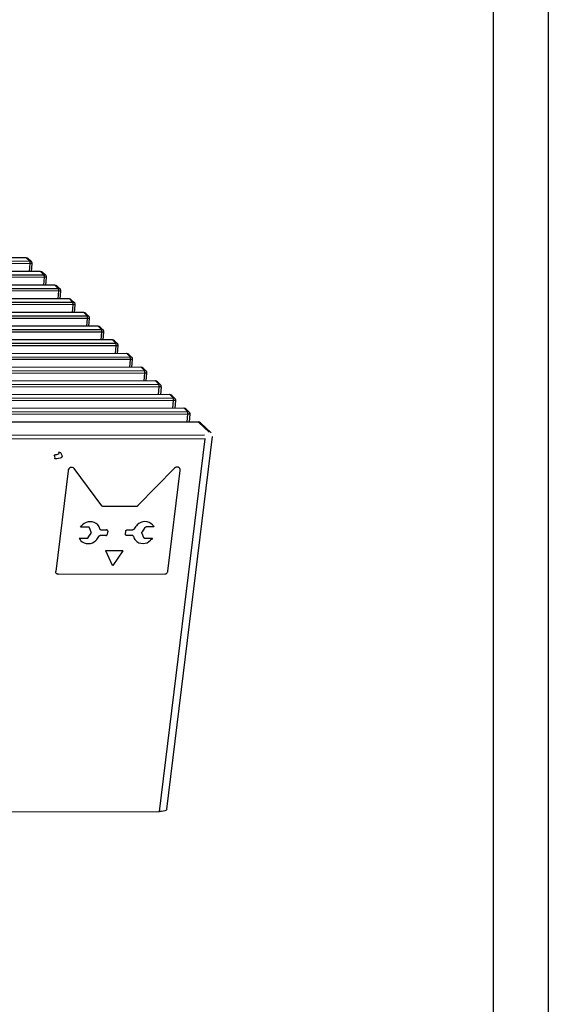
# Model space of a CAD drawing. Header units: millimetres. Extents: x 1578 to 1793, y 2179 to 2535.
# Tile 13 of 14: x 1745 to 1793, y 2268 to 2357. Entities that reach past the tile are written whole.
import ezdxf

# ---------------------------------------------------------------- set-up
doc = ezdxf.new("R2010")
doc.units = ezdxf.units.MM

msp = doc.modelspace()

# ---------------------------------------------------------------- linework, layer by layer
at = {"linetype": 'Continuous', "lineweight": 25}
for p, q in [((1745.7724562, 2335.349861), (1638.6250262, 2335.1627524)), ((1745.7959587, 2335.3389678), (1638.6485286, 2335.1518593)), ((1638.949729, 2334.8642702), (1746.0971591, 2335.0513787)), ((1746.0971591, 2335.0513787), (1745.7959587, 2335.3389678)), ((1746.2622234, 2334.9917421), (1745.9757803, 2335.2652408)), ((1746.1439503, 2334.813897), (1638.9965202, 2334.6267885)), ((1746.0817237, 2334.1086324), (1746.1439503, 2334.813897)), ((1746.2715995, 2334.108964), (1746.3329276, 2334.8040449)), ((1747.0706223, 2334.1103593), (1639.9231923, 2333.9232507)), ((1747.0941248, 2334.0994661), (1639.9466947, 2333.9123576)), ((1640.2478951, 2333.6247685), (1747.3953252, 2333.811877)), ((1747.4421164, 2333.5743953), (1640.2946863, 2333.3872868)), ((1747.3953252, 2333.811877), (1747.0941248, 2334.0994661)), ((1747.5603895, 2333.7522405), (1747.2739464, 2334.0257391)), ((1747.3798898, 2332.8691307), (1747.4421164, 2333.5743953)), ((1747.5697656, 2332.8694623), (1747.6310937, 2333.5645433)), ((1748.3687884, 2332.8708576), (1641.2213584, 2332.683749)), ((1748.3922909, 2332.8599644), (1641.2448608, 2332.6728559)), ((1641.5460612, 2332.3852668), (1748.6934913, 2332.5723753)), ((1748.6934913, 2332.5723753), (1748.3922909, 2332.8599644)), ((1748.8585556, 2332.5127388), (1748.5721125, 2332.7862374)), ((1748.7402825, 2332.3348937), (1641.5928524, 2332.1477851)), ((1749.6669545, 2331.6313559), (1642.5195245, 2331.4442474)), ((1749.690457, 2331.6204627), (1642.5430269, 2331.4333542)), ((1748.6780559, 2331.629629), (1748.7402825, 2332.3348937)), ((1748.8679317, 2331.6299606), (1748.9292598, 2332.3250416)), ((1749.9916574, 2331.3328736), (1749.690457, 2331.6204627)), ((1750.1567217, 2331.2732371), (1749.8702786, 2331.5467357)), ((1642.8442273, 2331.1457651), (1749.9916574, 2331.3328736)), ((1750.0384486, 2331.095392), (1642.8910185, 2330.9082834)), ((1749.976222, 2330.3901273), (1750.0384486, 2331.095392)), ((1750.1660978, 2330.3904589), (1750.2274259, 2331.0855399)), ((1750.9651206, 2330.3918542), (1643.8176906, 2330.2047457)), ((1750.9886231, 2330.380961), (1643.841193, 2330.1938525)), ((1644.1423934, 2329.9062634), (1751.2898235, 2330.093372)), ((1751.3366147, 2329.8558903), (1644.1891846, 2329.6687817)), ((1751.2898235, 2330.093372), (1750.9886231, 2330.380961)), ((1751.4548878, 2330.0337354), (1751.1684447, 2330.307234)), ((1751.2743881, 2329.1506256), (1751.3366147, 2329.8558903)), ((1751.4642639, 2329.1509572), (1751.5255919, 2329.8460382)), ((1752.2632867, 2329.1523525), (1645.1158567, 2328.965244)), ((1752.2867892, 2329.1414593), (1645.1393591, 2328.9543508)), ((1645.4405595, 2328.6667617), (1752.5879896, 2328.8538703)), ((1752.5879896, 2328.8538703), (1752.2867892, 2329.1414593)), ((1752.7530539, 2328.7942337), (1752.4666108, 2329.0677324)), ((1752.6347808, 2328.6163886), (1645.4873507, 2328.42928)), ((1753.5614528, 2327.9128508), (1646.4140228, 2327.7257423)), ((1752.5725542, 2327.9111239), (1752.6347808, 2328.6163886)), ((1752.76243, 2327.9114555), (1752.823758, 2328.6065365)), ((1753.5849553, 2327.9019576), (1646.4375252, 2327.7148491)), ((1646.7387256, 2327.42726), (1753.8861557, 2327.6143686)), ((1753.9329469, 2327.3768869), (1646.7855168, 2327.1897783)), ((1753.8861557, 2327.6143686), (1753.5849553, 2327.9019576)), ((1754.05122, 2327.554732), (1753.7647769, 2327.8282307)), ((1753.8707203, 2326.6716222), (1753.9329469, 2327.3768869)), ((1754.0605961, 2326.6719538), (1754.1219241, 2327.3670348)), ((1754.8596189, 2326.6733491), (1647.7121889, 2326.4862406)), ((1754.8831214, 2326.662456), (1647.7356913, 2326.4753474)), ((1648.0368917, 2326.1877583), (1755.1843218, 2326.3748669)), ((1755.231113, 2326.1373852), (1648.0836829, 2325.9502766)), ((1755.1843218, 2326.3748669), (1754.8831214, 2326.662456)), ((1755.3493861, 2326.3152303), (1755.062943, 2326.588729)), ((1755.1688864, 2325.4321205), (1755.231113, 2326.1373852)), ((1756.157785, 2325.4338474), (1649.010355, 2325.2467389)), ((1756.1812875, 2325.4229543), (1649.0338574, 2325.2358457)), ((1755.3587622, 2325.4324521), (1755.4200902, 2326.1275331)), ((1756.4824879, 2325.1353652), (1756.1812875, 2325.4229543)), ((1756.6475522, 2325.0757286), (1756.3611091, 2325.3492273)), ((1649.3350578, 2324.9482566), (1756.4824879, 2325.1353652)), ((1756.5292791, 2324.8978835), (1649.381849, 2324.7107749)), ((1756.4670525, 2324.1926188), (1756.5292791, 2324.8978835)), ((1756.6569283, 2324.1929504), (1756.7182563, 2324.8880314)), ((1757.4559511, 2324.1943457), (1650.3085211, 2324.0072372)), ((1757.4794536, 2324.1834526), (1650.3320235, 2323.996344)), ((1650.6332239, 2323.7087549), (1757.780654, 2323.8958635)), ((1757.8274452, 2323.6583818), (1650.6800151, 2323.4712732)), ((1757.780654, 2323.8958635), (1757.4794536, 2324.1834526)), ((1757.9457183, 2323.8362269), (1757.6592752, 2324.1097256)), ((1757.7652186, 2322.9531171), (1757.8274452, 2323.6583818)), ((1757.9550944, 2322.9534487), (1758.0164224, 2323.6485297)), ((1758.7541172, 2322.954844), (1651.6066872, 2322.7677355)), ((1758.7776197, 2322.9439509), (1651.6301896, 2322.7568423)), ((1651.93139, 2322.4692532), (1759.0788201, 2322.6563618)), ((1759.0788201, 2322.6563618), (1758.7776197, 2322.9439509)), ((1759.2438844, 2322.5967252), (1758.9574413, 2322.8702239)), ((1759.1256113, 2322.4188801), (1651.9781812, 2322.2317716)), ((1760.0522833, 2321.7153423), (1652.9048533, 2321.5282338)), ((1760.0757858, 2321.7044492), (1652.9283557, 2321.5173406)), ((1759.0633847, 2321.7136154), (1759.1256113, 2322.4188801)), ((1759.2532605, 2321.713947), (1759.3145885, 2322.409028)), ((1760.3769862, 2321.4168601), (1760.0757858, 2321.7044492)), ((1653.2295561, 2321.2297516), (1760.3769862, 2321.4168601)), ((1760.4237774, 2321.1793784), (1653.2763473, 2320.9922699)), ((1760.5420505, 2321.3572235), (1760.2556074, 2321.6307222)), ((1760.3615508, 2320.4741138), (1760.4237774, 2321.1793784)), ((1760.5514266, 2320.4744453), (1760.6127546, 2321.1695263)), ((1761.3504494, 2320.4758406), (1654.2030194, 2320.2887321)), ((1761.3739519, 2320.4649475), (1654.2265218, 2320.2778389)), ((1762.3376696, 2319.5447804), (1761.3739519, 2320.4649475)), ((1762.5101125, 2319.4780986), (1761.5537735, 2320.3912205)), ((1656.0819439, 2319.1309461), (1761.923267, 2319.3157738)), ((1758.5096249, 2285.3829359), (1762.6424744, 2319.1384528)), ((1761.9908161, 2318.9344571), (1656.149493, 2318.7496293)), ((1757.8579666, 2285.1789401), (1761.9908161, 2318.9344571)), ((1652.0166436, 2284.9941124), (1757.8579666, 2285.1789401))]:
    msp.add_line(p, q, dxfattribs=at)
at = {"linetype": 'Continuous'}
for p, q in [((1749.5741067, 2316.0509179), (1748.4566563, 2306.9240156)), ((1752.6267315, 2312.8838241), (1750.1398005, 2316.2568881)), ((1759.2162586, 2316.2727381), (1755.9021261, 2312.8895438)), ((1758.614297, 2306.9417536), (1759.7317473, 2316.0686559)), ((1755.7125233, 2312.8063988), (1752.7960514, 2312.8013058)), ((1751.4199195, 2310.9502065), (1750.7159066, 2310.9489771)), ((1751.4079412, 2309.9951445), (1751.6600709, 2310.3845155)), ((1751.6739509, 2310.4978918), (1751.5170775, 2310.8865237)), ((1752.9950544, 2310.1889183), (1752.4859511, 2310.1880293)), ((1752.5483052, 2310.6973507), (1753.057413, 2310.6982397)), ((1753.1616019, 2310.577892), (1753.1287636, 2310.3096814)), ((1754.7694438, 2310.3125465), (1754.8022821, 2310.5807571)), ((1755.3827075, 2310.1930878), (1754.8736326, 2310.1921988)), ((1754.9359913, 2310.7015202), (1755.4450707, 2310.7024092)), ((1756.257067, 2310.3925436), (1756.4139369, 2310.0038868)), ((1756.5230721, 2310.8952651), (1756.2709493, 2310.505919)), ((1757.3399101, 2310.9605444), (1756.6358692, 2310.9593149)), ((1750.5911317, 2309.9298634), (1751.2951427, 2309.9310928)), ((1756.5110961, 2309.9402012), (1757.2151351, 2309.9414307)), ((1753.5919594, 2307.4782294), (1752.9986047, 2308.8036658)), ((1753.01112, 2308.8217671), (1754.5227144, 2308.8244068)), ((1754.5308016, 2308.8063415), (1753.612562, 2307.4782654)), ((1748.6650341, 2306.6833202), (1758.3468786, 2306.7002274))]:
    msp.add_line(p, q, dxfattribs=at)
for points in [[(1793.0295983, 2178.5254724), (1578.1968271, 2178.5254724), (1578.1968271, 2535.2935839), (1793.0295983, 2535.2935839)], [(1788.0295983, 2183.5254724), (1583.1968271, 2183.5254724), (1583.1968271, 2530.2935839), (1788.0295983, 2530.2935839)]]:
    msp.add_lwpolyline(points, close=True)
at = {"linetype": 'Continuous', "lineweight": 25, "flags": 128}
for points in [[(1745.7959587, 2335.3389678), (1745.7829896, 2335.3477296), (1745.7724562, 2335.349861)], [(1747.0941248, 2334.0994661), (1747.0811557, 2334.1082279), (1747.0706223, 2334.1103593)], [(1748.3922909, 2332.8599644), (1748.3793218, 2332.8687262), (1748.3687884, 2332.8708576)], [(1749.690457, 2331.6204627), (1749.6774879, 2331.6292245), (1749.6669545, 2331.6313559)], [(1750.9886231, 2330.380961), (1750.975654, 2330.3897228), (1750.9651206, 2330.3918542)], [(1752.2867892, 2329.1414593), (1752.2738201, 2329.1502211), (1752.2632867, 2329.1523525)], [(1753.5849553, 2327.9019576), (1753.5719862, 2327.9107194), (1753.5614528, 2327.9128508)], [(1754.8831214, 2326.662456), (1754.8701523, 2326.6712177), (1754.8596189, 2326.6733491)], [(1756.1812875, 2325.4229543), (1756.1683184, 2325.431716), (1756.157785, 2325.4338474)], [(1757.4794536, 2324.1834526), (1757.4664845, 2324.1922143), (1757.4559511, 2324.1943457)], [(1758.7776197, 2322.9439509), (1758.7646506, 2322.9527126), (1758.7541172, 2322.954844)], [(1760.0757858, 2321.7044492), (1760.0628167, 2321.7132109), (1760.0522833, 2321.7153423)], [(1761.3739519, 2320.4649475), (1761.3609828, 2320.4737092), (1761.3504494, 2320.4758406)], [(1748.3202879, 2317.5032418), (1748.4431067, 2317.5078427), (1748.5520345, 2317.5210235), (1748.6428851, 2317.5422778), (1748.7121673, 2317.5707886), (1748.7572185, 2317.6054605), (1748.7763076, 2317.644961), (1748.7687008, 2317.687772), (1748.7346906, 2317.7322484)], [(1749.0395759, 2317.3265999), (1749.0392937, 2317.324381), (1749.0120236, 2317.2679518), (1748.9476647, 2317.2184206), (1748.8486901, 2317.1776907), (1748.7189035, 2317.1473275), (1748.5632925, 2317.1284977), (1748.387837, 2317.1219251)], [(1758.5096249, 2285.3829359), (1758.509417, 2285.3813969), (1758.4821471, 2285.324968), (1758.4177886, 2285.2754371), (1758.3188147, 2285.2347075), (1758.1890289, 2285.2043445), (1758.0334188, 2285.1855148), (1757.8579666, 2285.1789401)]]:
    msp.add_lwpolyline(points, dxfattribs=at)
at = {"linetype": 'Continuous', "flags": 128}
for points in [[(1752.7960514, 2312.8013058), (1752.7708521, 2312.8026362), (1752.7462768, 2312.8067008), (1752.7226057, 2312.8134532), (1752.7001087, 2312.8228165), (1752.6790423, 2312.8346839), (1752.6596468, 2312.84892), (1752.6421433, 2312.8653626), (1752.6267315, 2312.8838241)], [(1755.9021261, 2312.8895438), (1755.8821861, 2312.8710205), (1755.860648, 2312.8545098), (1755.8377574, 2312.8401998), (1755.8137755, 2312.8282538), (1755.7889756, 2312.8188079), (1755.7636405, 2312.8119699), (1755.7380592, 2312.8078177), (1755.7125233, 2312.8063988)], [(1750.7159072, 2310.9489771), (1750.8045107, 2311.0582687), (1750.884764, 2311.1380366)], [(1757.2172577, 2311.1490949), (1757.29271, 2311.0468947), (1757.3399101, 2310.9605444)], [(1751.5170775, 2310.8865237), (1751.5102754, 2310.900328), (1751.501556, 2310.9128432), (1751.4910784, 2310.923841), (1751.4790338, 2310.933121), (1751.4656417, 2310.9405137), (1751.4511465, 2310.9458843), (1751.4358126, 2310.949135), (1751.4199195, 2310.9502065)], [(1751.6600709, 2310.3845155), (1751.6677561, 2310.3979391), (1751.6738597, 2310.4120071), (1751.6782904, 2310.4265091), (1751.6809819, 2310.4412282), (1751.6818939, 2310.4559442), (1751.6810129, 2310.4704369), (1751.6783519, 2310.4844895), (1751.6739509, 2310.4978918)], [(1752.3642055, 2310.1079717), (1752.3737136, 2310.124837), (1752.3855084, 2310.1403566), (1752.399313, 2310.1541666), (1752.4148038, 2310.1659429), (1752.4316174, 2310.1754093), (1752.4493592, 2310.1823437), (1752.4676132, 2310.1865835), (1752.4859511, 2310.1880293)], [(1752.5483052, 2310.6973507), (1752.5303143, 2310.6987328), (1752.5130915, 2310.7029104), (1752.497041, 2310.7097852), (1752.4825391, 2310.7191962), (1752.4699261, 2310.7309226), (1752.4594978, 2310.7446892), (1752.4514988, 2310.7601733), (1752.4461167, 2310.7770115)], [(1752.9950544, 2310.1889183), (1753.0185438, 2310.1912752), (1753.0416977, 2310.1981745), (1753.0636265, 2310.2093509), (1753.0834872, 2310.224375), (1753.1005167, 2310.2426694), (1753.1140606, 2310.263531), (1753.1235984, 2310.2861582), (1753.1287636, 2310.3096814)], [(1753.1616019, 2310.577892), (1753.1621959, 2310.6014072), (1753.1581959, 2310.6240108), (1753.1497557, 2310.644834), (1753.1371995, 2310.6630767), (1753.12101, 2310.6780379), (1753.1018093, 2310.6891425), (1753.0803352, 2310.6959638), (1753.057413, 2310.6982397)], [(1754.8736326, 2310.1921988), (1754.8507104, 2310.1944747), (1754.8292363, 2310.201296), (1754.8100356, 2310.2124006), (1754.7938461, 2310.2273618), (1754.78129, 2310.2456045), (1754.7728497, 2310.2664277), (1754.7688498, 2310.2890313), (1754.7694438, 2310.3125465)], [(1754.8022821, 2310.5807571), (1754.8074472, 2310.6042803), (1754.816985, 2310.6269075), (1754.8305289, 2310.6477691), (1754.8475585, 2310.6660635), (1754.8674192, 2310.6810876), (1754.8893479, 2310.692264), (1754.9125019, 2310.6991633), (1754.9359913, 2310.7015202)], [(1755.4848972, 2310.1134213), (1755.4795157, 2310.1302605), (1755.4715171, 2310.1457456), (1755.4610889, 2310.1595133), (1755.4484757, 2310.1712405), (1755.4339735, 2310.1806522), (1755.4179225, 2310.1875276), (1755.4006991, 2310.1917055), (1755.3827075, 2310.1930878)], [(1755.5668135, 2310.7824611), (1755.5573051, 2310.7655969), (1755.5455103, 2310.7500783), (1755.5317058, 2310.7362693), (1755.5162153, 2310.7244939), (1755.4994023, 2310.7150282), (1755.4816611, 2310.7080943), (1755.4634078, 2310.7038548), (1755.4450707, 2310.7024092)], [(1756.257067, 2310.3925436), (1756.2526663, 2310.4059459), (1756.2500057, 2310.4199985), (1756.2491251, 2310.4344912), (1756.2500374, 2310.449207), (1756.2527292, 2310.463926), (1756.2571602, 2310.4784278), (1756.263264, 2310.4924956), (1756.2709493, 2310.505919)], [(1756.5230721, 2310.8952651), (1756.5332581, 2310.9090991), (1756.5450465, 2310.9216502), (1756.5582221, 2310.9326895), (1756.5725448, 2310.9420155), (1756.5877533, 2310.9494582), (1756.6035702, 2310.9548818), (1756.6197069, 2310.9581875), (1756.6358692, 2310.9593149)], [(1750.5911317, 2309.9298634), (1750.603691, 2309.9044013), (1750.6170679, 2309.8794353), (1750.6312502, 2309.8549883), (1750.6462245, 2309.8310831), (1750.6619773, 2309.8077416), (1750.6784938, 2309.7849855), (1750.6957588, 2309.7628358), (1750.7137564, 2309.7413128)], [(1751.2951427, 2309.9310928), (1751.3113053, 2309.9322202), (1751.3274423, 2309.935526), (1751.3432594, 2309.9409498), (1751.3584681, 2309.9483928), (1751.372791, 2309.9577191), (1751.3859668, 2309.9687587), (1751.3977552, 2309.9813101), (1751.4079412, 2309.9951445)], [(1756.4139369, 2310.0038868), (1756.4207389, 2309.990082), (1756.4294582, 2309.9775663), (1756.4399358, 2309.9665679), (1756.4519806, 2309.9572876), (1756.4653729, 2309.9498945), (1756.4798683, 2309.9445236), (1756.4952027, 2309.9412727), (1756.5110961, 2309.9402012)], [(1757.2151355, 2309.9414307), (1757.1265054, 2309.8321407), (1757.0462494, 2309.7523711)], [(1752.9986047, 2308.8036658), (1752.9977724, 2308.8065713), (1752.9977491, 2308.8096908), (1752.9985364, 2308.8128117), (1753.0000807, 2308.8157214), (1753.0022767, 2308.8182215), (1753.0049748, 2308.8201416), (1753.0079911, 2308.821351), (1753.01112, 2308.8217671)], [(1754.5308016, 2308.8063415), (1754.5323459, 2308.8092511), (1754.5331332, 2308.812372), (1754.53311, 2308.8154915), (1754.5322776, 2308.818397), (1754.530693, 2308.8208905), (1754.5284641, 2308.822802), (1754.5257427, 2308.8240014), (1754.5227144, 2308.8244068)], [(1753.612562, 2307.4782654), (1753.6103659, 2307.4757653), (1753.6076679, 2307.4738452), (1753.6046516, 2307.4726358), (1753.6015227, 2307.4722197), (1753.5984943, 2307.4726251), (1753.595773, 2307.4738244), (1753.593544, 2307.475736), (1753.5919594, 2307.4782294)], [(1748.6650341, 2306.6833202), (1748.6191897, 2306.687872), (1748.5762415, 2306.7015147), (1748.5378401, 2306.7237239), (1748.505461, 2306.7536462), (1748.4803488, 2306.7901316), (1748.4634683, 2306.8317781), (1748.4554684, 2306.8769852), (1748.4566563, 2306.9240156)], [(1758.3468786, 2306.7002274), (1758.3938574, 2306.7049413), (1758.4401653, 2306.7187398), (1758.4840227, 2306.7410927), (1758.5237442, 2306.7711408), (1758.5578033, 2306.8077296), (1758.5848911, 2306.8494529), (1758.6039667, 2306.8947072), (1758.614297, 2306.9417536)]]:
    msp.add_lwpolyline(points, dxfattribs=at)
at = {"linetype": 'Continuous', "lineweight": 25}
for centre, radius, start, end in [((1745.8066176, 2334.8707826), 0.3420955, 350.428072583, 31.86444662), ((1747.1047837, 2333.6312809), 0.3420955, 350.428072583, 31.86444662), ((1748.4029498, 2332.3917792), 0.3420955, 350.428072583, 31.86444662), ((1749.7011159, 2331.1522775), 0.3420955, 350.428072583, 31.86444662), ((1750.999282, 2329.9127758), 0.3420955, 350.428072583, 31.86444662), ((1752.2974481, 2328.6732741), 0.3420955, 350.428072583, 31.86444662), ((1753.5956142, 2327.4337724), 0.3420955, 350.428072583, 31.86444662), ((1754.8937803, 2326.1942707), 0.3420955, 350.428072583, 31.86444662), ((1756.1919464, 2324.954769), 0.3420955, 350.428072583, 31.86444662), ((1757.4901125, 2323.7152674), 0.3420955, 350.428072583, 31.86444662), ((1758.7882786, 2322.4757657), 0.3420955, 350.428072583, 31.86444662), ((1760.0864447, 2321.236264), 0.3420955, 350.428072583, 31.86444662), ((1747.8642227, 2317.2258098), 0.5338202, 348.778277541, 31.312841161), ((1748.7386182, 2317.4861018), 0.2461779, 46.720885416, 90.914163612)]:
    msp.add_arc(centre, radius, start, end, dxfattribs=at)
at = {"linetype": 'Continuous'}
for centre, radius, start, end in [((1749.9016645, 2316.0311124), 0.3281561, 43.473041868, 176.539873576), ((1759.4454637, 2316.0986098), 0.2878465, 354.026861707, 142.77588185), ((1751.5749852, 2310.4745215), 0.9574182, 44.070187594, 136.129920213), ((1751.6235659, 2310.5902068), 0.8434963, 12.795083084, 40.717371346), ((1756.6208764, 2310.2782727), 1.168441, 131.993055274, 154.436875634), ((1756.529361, 2310.4831693), 0.9574225, 44.070260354, 136.129847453), ((1751.3100666, 2310.612186), 1.168526, 311.993949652, 334.437461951), ((1756.3073514, 2310.300147), 0.8433845, 192.791302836, 220.719072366), ((1751.4016549, 2310.4072462), 0.9574297, 224.07049309, 316.129614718), ((1756.3560315, 2310.415885), 0.9574197, 224.069994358, 316.13011345)]:
    msp.add_arc(centre, radius, start, end, dxfattribs=at)
at = {"linetype": 'Continuous', "lineweight": 25}
for centre, major_axis, ratio, start_param, end_param in [((1745.7924694, 2335.0254793), (0.0192553, 0.3130179), 0.8920854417, 5.6379673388, 6.3395660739), ((1746.0311888, 2334.7975476), (0.2615909, 0.1559467), 0.7656137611, 0.2601067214, 0.9111337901), ((1746.0311888, 2334.7975476), (0.3017415, 0.0065794), 0.0496289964, 6.2777138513, 7.4699023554), ((1747.0906355, 2333.7859776), (0.0192553, 0.3130179), 0.8920854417, 5.6379673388, 6.3395660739), ((1747.3293549, 2333.5580459), (0.2615909, 0.1559467), 0.7656137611, 0.2601067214, 0.9111337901), ((1747.3293549, 2333.5580459), (0.3017415, 0.0065794), 0.0496289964, 6.2777138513, 7.4699023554), ((1748.3888016, 2332.5464759), (0.0192553, 0.3130179), 0.8920854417, 5.6379673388, 6.3395660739), ((1748.627521, 2332.3185442), (0.2615909, 0.1559467), 0.7656137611, 0.2601067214, 0.9111337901), ((1748.627521, 2332.3185442), (0.3017415, 0.0065794), 0.0496289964, 6.2777138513, 7.4699023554), ((1749.6869676, 2331.3069742), (0.0192553, 0.3130179), 0.8920854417, 5.6379673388, 6.3395660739), ((1749.9256871, 2331.0790425), (0.2615909, 0.1559467), 0.7656137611, 0.2601067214, 0.9111337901), ((1749.9256871, 2331.0790425), (0.3017415, 0.0065794), 0.0496289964, 6.2777138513, 7.4699023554), ((1750.9851337, 2330.0674725), (0.0192553, 0.3130179), 0.8920854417, 5.6379673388, 6.3395660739), ((1751.2238532, 2329.8395408), (0.2615909, 0.1559467), 0.7656137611, 0.2601067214, 0.9111337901), ((1751.2238532, 2329.8395408), (0.3017415, 0.0065794), 0.0496289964, 6.2777138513, 7.4699023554), ((1752.2832998, 2328.8279708), (0.0192553, 0.3130179), 0.8920854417, 5.6379673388, 6.3395660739), ((1752.5220193, 2328.6000391), (0.2615909, 0.1559467), 0.7656137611, 0.2601067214, 0.9111337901), ((1752.5220193, 2328.6000391), (0.3017415, 0.0065794), 0.0496289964, 6.2777138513, 7.4699023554), ((1753.5814659, 2327.5884691), (0.0192553, 0.3130179), 0.8920854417, 5.6379673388, 6.3395660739), ((1753.8201854, 2327.3605375), (0.2615909, 0.1559467), 0.7656137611, 0.2601067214, 0.9111337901), ((1753.8201854, 2327.3605375), (0.3017415, 0.0065794), 0.0496289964, 6.2777138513, 7.4699023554), ((1754.879632, 2326.3489675), (0.0192553, 0.3130179), 0.8920854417, 5.6379673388, 6.3395660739), ((1755.1183515, 2326.1210358), (0.2615909, 0.1559467), 0.7656137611, 0.2601067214, 0.9111337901), ((1755.1183515, 2326.1210358), (0.3017415, 0.0065794), 0.0496289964, 6.2777138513, 7.4699023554), ((1756.1777981, 2325.1094658), (0.0192553, 0.3130179), 0.8920854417, 5.6379673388, 6.3395660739), ((1756.4165176, 2324.8815341), (0.2615909, 0.1559467), 0.7656137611, 0.2601067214, 0.9111337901), ((1756.4165176, 2324.8815341), (0.3017415, 0.0065794), 0.0496289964, 6.2777138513, 7.4699023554), ((1757.4759642, 2323.8699641), (0.0192553, 0.3130179), 0.8920854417, 5.6379673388, 6.3395660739), ((1757.7146837, 2323.6420324), (0.2615909, 0.1559467), 0.7656137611, 0.2601067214, 0.9111337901), ((1757.7146837, 2323.6420324), (0.3017415, 0.0065794), 0.0496289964, 6.2777138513, 7.4699023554), ((1758.7741303, 2322.6304624), (0.0192553, 0.3130179), 0.8920854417, 5.6379673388, 6.3395660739), ((1759.0128498, 2322.4025307), (0.2615909, 0.1559467), 0.7656137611, 0.2601067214, 0.9111337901), ((1759.0128498, 2322.4025307), (0.3017415, 0.0065794), 0.0496289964, 6.2777138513, 7.4699023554), ((1760.0722964, 2321.3909607), (0.0192553, 0.3130179), 0.8920854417, 5.6379673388, 6.3395660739), ((1760.3110159, 2321.163029), (0.2615909, 0.1559467), 0.7656137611, 0.2601067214, 0.9111337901), ((1760.3110159, 2321.163029), (0.3017415, 0.0065794), 0.0496289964, 6.2777138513, 7.4699023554), ((1761.3704625, 2320.151459), (0.0192553, 0.3130179), 0.8920854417, 5.6379673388, 6.3395660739)]:
    msp.add_ellipse(centre, major_axis=major_axis, ratio=ratio, start_param=start_param, end_param=end_param, dxfattribs=at)
for points, knots in [([(1746.3291381, 2334.8037422), (1746.3311235, 2334.8211547), (1746.3363324, 2334.866839), (1746.3078481, 2334.9371849), (1746.2749911, 2334.9871235), (1746.2506787, 2335.0018433), (1746.2501935, 2335.0021371)], [0, 0, 0, 0, 0.2354309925, 0.6176888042, 0.9923693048, 1, 1, 1, 1]), ([(1747.6273042, 2333.5642405), (1747.6292896, 2333.581653), (1747.6344985, 2333.6273373), (1747.6060142, 2333.6976832), (1747.5731572, 2333.7476218), (1747.5488448, 2333.7623416), (1747.5483596, 2333.7626354)], [0, 0, 0, 0, 0.2354309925, 0.6176888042, 0.9923693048, 1, 1, 1, 1]), ([(1748.9254703, 2332.3247388), (1748.9274557, 2332.3421513), (1748.9326646, 2332.3878356), (1748.9041803, 2332.4581815), (1748.8713233, 2332.5081201), (1748.8470109, 2332.5228399), (1748.8465257, 2332.5231337)], [0, 0, 0, 0, 0.23543099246, 0.61768880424, 0.99236930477, 1, 1, 1, 1]), ([(1750.2236364, 2331.0852371), (1750.2256218, 2331.1026496), (1750.2308307, 2331.1483339), (1750.2023464, 2331.2186798), (1750.1694894, 2331.2686184), (1750.145177, 2331.2833382), (1750.1446918, 2331.283632)], [0, 0, 0, 0, 0.2354309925, 0.6176888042, 0.9923693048, 1, 1, 1, 1]), ([(1751.5218025, 2329.8457354), (1751.5237879, 2329.8631479), (1751.5289968, 2329.9088322), (1751.5005125, 2329.9791781), (1751.4676555, 2330.0291167), (1751.4433431, 2330.0438365), (1751.4428579, 2330.0441303)], [0, 0, 0, 0, 0.23543099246, 0.61768880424, 0.99236930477, 1, 1, 1, 1]), ([(1752.8199686, 2328.6062337), (1752.821954, 2328.6236462), (1752.8271629, 2328.6693305), (1752.7986786, 2328.7396764), (1752.7658216, 2328.789615), (1752.7415092, 2328.8043348), (1752.741024, 2328.8046286)], [0, 0, 0, 0, 0.2354309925, 0.6176888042, 0.9923693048, 1, 1, 1, 1]), ([(1754.1181347, 2327.366732), (1754.1201201, 2327.3841445), (1754.125329, 2327.4298289), (1754.0968447, 2327.5001747), (1754.0639877, 2327.5501133), (1754.0396753, 2327.5648331), (1754.0391901, 2327.5651269)], [0, 0, 0, 0, 0.2354309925, 0.6176888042, 0.9923693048, 1, 1, 1, 1]), ([(1755.4163008, 2326.1272303), (1755.4182862, 2326.1446428), (1755.4234951, 2326.1903272), (1755.3950108, 2326.260673), (1755.3621538, 2326.3106116), (1755.3378414, 2326.3253315), (1755.3373562, 2326.3256253)], [0, 0, 0, 0, 0.2354309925, 0.6176888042, 0.9923693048, 1, 1, 1, 1]), ([(1756.7144669, 2324.8877286), (1756.7164523, 2324.9051411), (1756.7216612, 2324.9508255), (1756.6931769, 2325.0211713), (1756.6603199, 2325.0711099), (1756.6360075, 2325.0858298), (1756.6355223, 2325.0861236)], [0, 0, 0, 0, 0.2354309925, 0.6176888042, 0.9923693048, 1, 1, 1, 1]), ([(1758.012633, 2323.6482269), (1758.0146184, 2323.6656394), (1758.0198273, 2323.7113238), (1757.991343, 2323.7816696), (1757.958486, 2323.8316082), (1757.9341736, 2323.8463281), (1757.9336884, 2323.8466219)], [0, 0, 0, 0, 0.2354309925, 0.6176888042, 0.9923693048, 1, 1, 1, 1]), ([(1759.3107991, 2322.4087252), (1759.3127845, 2322.4261377), (1759.3179934, 2322.4718221), (1759.2895091, 2322.542168), (1759.2566521, 2322.5921065), (1759.2323397, 2322.6068264), (1759.2318545, 2322.6071202)], [0, 0, 0, 0, 0.2354309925, 0.6176888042, 0.9923693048, 1, 1, 1, 1]), ([(1760.6089652, 2321.1692235), (1760.6109506, 2321.186636), (1760.6161595, 2321.2323204), (1760.5876752, 2321.3026663), (1760.5548182, 2321.3526048), (1760.5305058, 2321.3673247), (1760.5300206, 2321.3676185)], [0, 0, 0, 0, 0.2354309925, 0.6176888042, 0.9923693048, 1, 1, 1, 1]), ([(1749.0324716, 2317.3275715), (1749.0365346, 2317.3615941), (1749.0463403, 2317.4437062), (1748.9952001, 2317.5679063), (1748.9368631, 2317.6325984), (1748.9071335, 2317.6655666)], [0, 0, 0, 0, 0.2575756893, 0.6216480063, 1, 1, 1, 1])]:
    msp.add_open_spline(points, degree=3, knots=knots, dxfattribs=at)

doc.saveas('drawing.dxf')
